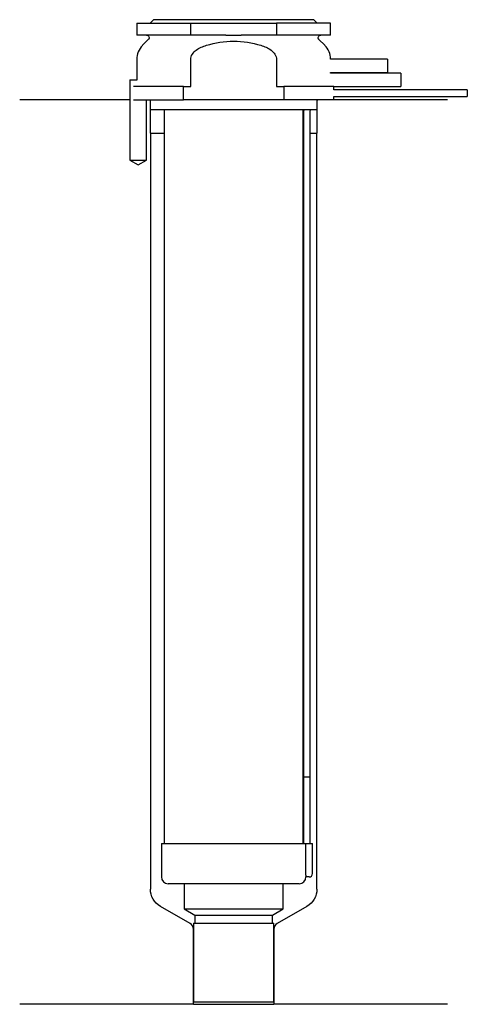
# Model space of a CAD drawing. Header units: millimetres. Extents: x 26 to 92, y 137 to 284.
import ezdxf

# ---------------------------------------------------------------- set-up
doc = ezdxf.new("R2010")
doc.units = ezdxf.units.MM
for name, color, linetype in [('201', 7, 'Continuous'), ('30', 7, 'Continuous'), ('32', 7, 'Continuous')]:
    doc.layers.add(name, color=color, linetype=linetype)

msp = doc.modelspace()

# ---------------------------------------------------------------- linework, layer by layer
at = {"layer": '201', "color": 113}
for p, q in [((41.98, 272.31), (25.53, 272.31)), ((41.98, 272.31), (41.98, 263.31)), ((44.48, 263.31), (44.48, 272.31)), ((44.93, 272.31), (45.03, 272.21)), ((45.03, 272.21), (45.03, 267.31)), ((70.03, 272.21), (70.13, 272.31)), ((70.03, 267.31), (70.03, 272.21)), ((89.53, 272.31), (72.53, 272.31)), ((45.03, 267.31), (45.08, 267.31)), ((45.08, 267.31), (45.08, 154.21)), ((45.08, 267.31), (47.13, 267.31)), ((67.93, 267.31), (67.98, 267.31)), ((68.98, 267.31), (69.98, 267.31)), ((69.98, 154.21), (69.98, 267.31)), ((69.98, 267.31), (70.03, 267.31)), ((41.98, 263.31), (43.23, 262.59)), ((43.23, 262.59), (44.48, 263.31)), ((51.02, 149.04), (46.58, 151.61)), ((68.48, 151.61), (64.03, 149.04)), ((51.52, 136.96), (51.52, 148.18)), ((63.53, 148.18), (63.53, 136.96)), ((51.52, 136.96), (25.53, 136.96)), ((51.52, 136.96), (63.53, 136.96)), ((89.53, 136.96), (63.53, 136.96))]:
    msp.add_line(p, q, dxfattribs=at)
at = {"layer": '201', "color": 113, "extrusion": (0, 0, -1)}
for centre, start, end in [((-48.08, 154.21), -60, 0), ((-66.98, 154.21), 180, 240)]:
    msp.add_arc(centre, 3, start, end, dxfattribs=at)
at = {"layer": '201', "color": 113}
for centre, start, end in [((50.52, 148.18), 0, 60), ((64.53, 148.18), 120, 180)]:
    msp.add_arc(centre, 1, start, end, dxfattribs=at)
at = {"layer": '30', "color": 113}
for p, q in [((43.03, 283.81), (43.03, 282.01)), ((43.03, 283.81), (51.1, 283.81)), ((45.53, 284.31), (45.03, 283.81)), ((69.53, 284.31), (45.53, 284.31)), ((51.1, 282.01), (51.1, 283.81)), ((51.1, 283.81), (63.95, 283.81)), ((63.95, 283.81), (63.95, 282.01)), ((72.03, 283.81), (63.95, 283.81)), ((70.03, 283.81), (69.53, 284.31)), ((72.03, 282.01), (72.03, 283.81)), ((51.1, 282.01), (43.03, 282.01)), ((56.38, 282.01), (51.1, 282.01)), ((63.95, 282.01), (58.67, 282.01)), ((72.03, 282.01), (63.95, 282.01)), ((44.76, 281.33), (43.9, 280.48)), ((71.15, 280.48), (70.29, 281.33)), ((43.03, 278.35), (43.03, 275.31)), ((51.1, 274.31), (51.1, 278.35)), ((63.95, 278.35), (63.95, 274.31)), ((72.03, 276.31), (72.03, 276.41)), ((41.98, 275.31), (43.08, 275.31)), ((41.98, 275.31), (41.98, 263.31)), ((50.04, 274.31), (42.56, 274.31)), ((50.04, 272.31), (50.04, 274.31)), ((50.04, 274.31), (51.1, 274.31)), ((63.95, 274.31), (65.01, 274.31)), ((65.01, 274.31), (65.01, 272.31)), ((72.53, 274.31), (65.01, 274.31)), ((72.53, 273.81), (72.53, 274.31)), ((92.48, 273.81), (72.53, 273.81)), ((72.53, 272.31), (72.53, 272.81)), ((72.53, 272.81), (92.48, 272.81)), ((92.48, 273.81), (92.48, 272.81)), ((42.56, 272.31), (50.04, 272.31)), ((44.48, 263.31), (44.48, 272.31)), ((45.03, 272.31), (45.03, 270.81)), ((65.01, 272.31), (50.04, 272.31)), ((72.53, 272.31), (65.01, 272.31)), ((70.03, 270.81), (70.03, 272.31)), ((70.03, 270.81), (45.03, 270.81)), ((47.13, 270.81), (47.13, 161.01)), ((67.93, 161.01), (67.93, 270.81)), ((67.98, 270.31), (67.98, 171.01)), ((68.98, 171.01), (68.98, 270.31)), ((41.98, 263.31), (44.48, 263.31)), ((67.98, 171.01), (68.98, 171.01)), ((67.98, 171.01), (68.98, 171.01)), ((67.98, 171.01), (67.98, 161.01)), ((68.98, 161.01), (68.98, 171.01)), ((46.73, 161.01), (68.29, 161.01)), ((46.73, 161.01), (46.73, 156.01)), ((68.29, 161.01), (68.29, 156.51)), ((68.29, 161.01), (69.33, 161.01)), ((69.33, 156.51), (69.33, 161.01)), ((67.33, 155.01), (47.73, 155.01)), ((50.13, 155.01), (50.13, 151.23)), ((64.93, 151.23), (64.93, 155.01)), ((68.83, 156.01), (68.32, 156.01)), ((50.13, 151.23), (51.72, 150.31)), ((50.13, 151.23), (64.93, 151.23)), ((51.72, 150.31), (63.33, 150.31)), ((51.72, 150.31), (51.72, 149.11)), ((63.33, 150.31), (64.93, 151.23)), ((63.33, 149.11), (63.33, 150.31)), ((51.52, 149.11), (63.53, 149.11)), ((51.52, 149.11), (51.52, 137.31)), ((63.53, 137.31), (63.53, 149.11)), ((51.52, 137.31), (63.53, 137.31))]:
    msp.add_line(p, q, dxfattribs=at)
at = {"layer": '30', "color": 113, "extrusion": (0, 0, -1)}
for centre, radius, start, end in [((-44.48, 281.61), 0.4, 90, 225), ((-70.58, 281.61), 0.4, -45, 90), ((-71.48, 270.31), 2.5, 0, 11.5383)]:
    msp.add_arc(centre, radius, start, end, dxfattribs=at)
at = {"layer": '30', "color": 113}
for centre, radius, start, end in [((46.03, 278.35), 3, 135, 180), ((69.03, 278.35), 3, 1.1144, 45), ((71.48, 270.31), 3.5, 171.7861, 180), ((68.83, 156.51), 0.5, -90, 0), ((47.73, 156.01), 1, 180, 270), ((67.33, 156.01), 1, -90, 0)]:
    msp.add_arc(centre, radius, start, end, dxfattribs=at)
for points, knots in [([(56.38, 282.01), (56.58, 282.01), (56.77, 282.01), (57.05, 282.01), (57.15, 282.01), (57.29, 282.01), (57.34, 282.01), (57.44, 282.01), (57.49, 282.01), (57.91, 282.01), (58.29, 282.01), (58.67, 282.01)], [0, 0, 0, 0, 0.25, 0.25, 0.375, 0.375, 0.4375, 0.4375, 0.5, 0.5, 1, 1, 1, 1]), ([(51.1, 278.35), (51.1, 278.92), (51.49, 279.43), (52.39, 280.1), (52.92, 280.32), (53.46, 280.48)], [0, 0, 0, 0, 0.5, 0.5, 1, 1, 1, 1]), ([(53.46, 280.48), (54.78, 280.87), (56.15, 281.1), (58.91, 281.1), (60.28, 280.87), (61.59, 280.48)], [0, 0, 0, 0, 0.5, 0.5, 1, 1, 1, 1]), ([(61.59, 280.48), (62.13, 280.32), (62.66, 280.1), (63.57, 279.42), (63.95, 278.92), (63.95, 278.35)], [0, 0, 0, 0, 0.5, 0.5, 1, 1, 1, 1]), ([(68.29, 156.51), (68.29, 156.46), (68.29, 156.4), (68.3, 156.3), (68.3, 156.25), (68.3, 156.16), (68.31, 156.12), (68.31, 156.06), (68.31, 156.04), (68.32, 156.03), (68.32, 156.02), (68.32, 156.01)], [0, 0, 0, 0, 0.208474, 0.208474, 0.417184, 0.417184, 0.626081, 0.626081, 0.836339, 0.836339, 1, 1, 1, 1])]:
    msp.add_open_spline(points, degree=3, knots=knots, dxfattribs=at)
at = {"layer": '32', "color": 113}
for p, q in [((80.53, 278.41), (72.02, 278.41)), ((80.53, 278.41), (80.53, 276.41)), ((72.03, 276.41), (80.53, 276.41)), ((82.53, 276.31), (72.03, 276.31)), ((82.53, 276.31), (82.53, 274.31)), ((72.53, 274.31), (82.53, 274.31))]:
    msp.add_line(p, q, dxfattribs=at)

doc.saveas('drawing.dxf')
